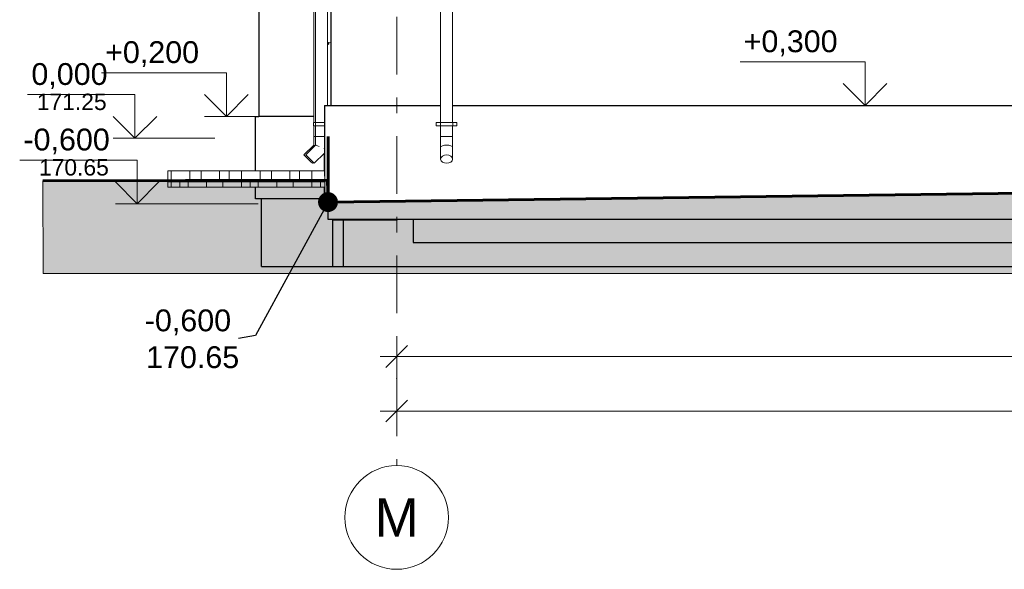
# Model space of a CAD drawing. Header units: millimetres. Extents: x -28034 to 133570, y -6180 to 17692.
# Tile 1 of 36: x -28034 to -19001, y -3950 to 1086. Entities that reach past the tile are written whole.
import ezdxf
from ezdxf.enums import TextEntityAlignment as Align

# ---------------------------------------------------------------- set-up
doc = ezdxf.new("R2010")
doc.units = ezdxf.units.MM
doc.header["$MEASUREMENT"] = 0
doc.set_wipeout_variables(frame=1)
doc.linetypes.add('Wipeout_Contour', pattern=[1000, 0, -1000])
doc.linetypes.add('Штрих-Штриховая', pattern=[1093.611073, 529.166651, -211.666656, 141.111112, -211.666656])
for name, color, linetype, lineweight in [('1 Молдинги_Ном._пера__41', 7, 'Continuous', 60), ('1_Цоколь_Ном._пера__21', 7, 'Continuous', 30), ('2D - Общий_Ном._пера__2', 8, 'Continuous', 15), ('2D - Общий_Ном._пера__74', 255, 'Continuous', 0), ('Конструктив - Стены Внутренние несущие_Ном._пера__21', 7, 'Continuous', 30), ('Конструктив - Стены Ненесущие_Ном._пера__21', 7, 'Continuous', 30), ('Конструктив - Стены Несущие_Ном._пера__21', 7, 'Continuous', 30), ('Новый_1 ВОДОСТОК_Ном._пера__141', 7, 'Continuous', 20), ('Новый_1_  перегородки НОВЫЕ_Ном._пера__21', 7, 'Continuous', 30), ('Новый_Конструктив - Перекрытия.Крыльцо_Ном._пера__1', 7, 'Continuous', 15), ('Новый_Конструктив - Стены Несущие_Ном._пера__21', 7, 'Continuous', 30), ('Окна Archicad_Ном._пера__1', 7, 'Continuous', 15), ('Размер - Общий_Ном._пера__1', 7, 'Continuous', 15), ('Размер - Отметка Уровня_Ном._пера__1', 7, 'Continuous', 15), ('Размер - Отметка Уровня_Ном._пера__120', 7, 'Continuous', 5), ('Элемент Модели - Оси_Ном._пера__1', 7, 'Continuous', 15), ('Элемент Модели - Оси_Ном._пера__2', 8, 'Continuous', 15)]:
    doc.layers.add(name, color=color, linetype=linetype, lineweight=lineweight)
for name, color, linetype in [('1_Цоколь', 7, 'Continuous'), ('Конструктив - Стены Внутренние несущие', 7, 'Continuous'), ('Конструктив - Стены Ненесущие', 7, 'Continuous'), ('Конструктив - Стены Несущие', 7, 'Continuous'), ('Новый_1 ВОДОСТОК', 7, 'Continuous'), ('Новый_1_  перегородки НОВЫЕ', 7, 'Continuous'), ('Новый_Конструктив - Перекрытия.Крыльцо', 7, 'Continuous'), ('Новый_Конструктив - Стены Несущие', 7, 'Continuous'), ('Окна Archicad', 7, 'Continuous'), ('Размер - Общий', 7, 'Continuous'), ('Размер - Отметка Уровня', 7, 'Continuous'), ('Элемент Модели - Оси', 7, 'Continuous')]:
    doc.layers.add(name, color=color, linetype=linetype)
doc.styles.add('СГЕНЕРИР_СТИЛЬ_1', font='arial.ttf')
doc.styles.add('СГЕНЕРИР_СТИЛЬ_2', font='arial.ttf')
doc.dimstyles.new('СГЕНЕРИР_СТИЛЬ__1', dxfattribs={"dimtxt": 200, "dimasz": 190, "dimexe": 0.18, "dimexo": 0.0625, "dimgap": 0, "dimtad": 1, "dimtih": 1, "dimtoh": 1, "dimdec": 0, "dimzin": 0, "dimdsep": 46, "dimtxsty": 'СГЕНЕРИР_СТИЛЬ_2', "dimblk": 'ARROWHEAD_6', "dimblk1": 'ARROWHEAD_6', "dimblk2": 'ARROWHEAD_6', "dimcen": 0.09, "dimclrd": 7, "dimclre": 7, "dimclrt": 7, "dimazin": 0, "dimtfac": 1, "dimtdec": 4, "dimtmove": 0, "dimatfit": 3, "dimfxl": 1, "dimtolj": 1, "dimtzin": 0, "dimarcsym": 0})
doc.dimstyles.new('СГЕНЕРИР_СТИЛЬ__3', dxfattribs={"dimtxt": 0.18, "dimasz": 364.8, "dimexe": 0.18, "dimexo": 0.0625, "dimgap": 0, "dimtad": 0, "dimtih": 1, "dimtoh": 1, "dimdec": 4, "dimzin": 0, "dimdsep": 46, "dimcen": 0.09, "dimadec": 0, "dimazin": 0, "dimtfac": 1, "dimtdec": 4, "dimtmove": 0, "dimatfit": 3, "dimldrblk": 'ARROWHEAD_11', "dimfxl": 1, "dimtolj": 1, "dimtzin": 0, "dimarcsym": 0})

# ---------------------------------------------------------------- blocks, each defined once
blk = doc.blocks.new('Элемент Разреза_2_2')
at = {"layer": 'Конструктив - Стены Несущие_Ном._пера__21', "color": 7, "linetype": 'Continuous', "lineweight": 30}
blk.add_line((-25175.7, 300), (-25175.7, 3720), dxfattribs=at)
blk = doc.blocks.new('Элемент Разреза_10_2')
at = {"layer": 'Окна Archicad_Ном._пера__1', "color": 7, "linetype": 'Continuous', "lineweight": 15}
for p, q in [((-25175.7, 880), (-25205.7, 878.1)), ((-25205.7, 878.1), (-25205.7, 858.1)), ((-25205.7, 858.1), (-25195.7, 868.1))]:
    blk.add_line(p, q, dxfattribs=at)
blk = doc.blocks.new('Элемент Разреза_30_2')
at = {"layer": 'Конструктив - Стены Несущие_Ном._пера__21', "color": 7, "linetype": 'Continuous', "lineweight": 30}
for p, q in [((-25065.7, -750), (-25065.7, -1175.9)), ((-24575.7, -750), (-25065.7, -750)), ((-24575.7, -740.3), (-24575.7, -750)), ((-25065.7, -1175.9), (-19910.8, -1175.9))]:
    blk.add_line(p, q, dxfattribs=at)
blk = doc.blocks.new('Элемент Разреза_42_2')
at = {"layer": 'Конструктив - Стены Внутренние несущие_Ном._пера__21', "color": 7, "linetype": 'Continuous', "lineweight": 30}
for p, q in [((-24425.7, -740.3), (-24425.7, -955)), ((-24425.7, -955), (5124.3, -955))]:
    blk.add_line(p, q, dxfattribs=at)
blk = doc.blocks.new('Элемент Разреза_43_2')
at = {"layer": 'Новый_1_  перегородки НОВЫЕ_Ном._пера__21', "color": 7, "linetype": 'Continuous', "lineweight": 30}
for q in [(-25815.7, -555.8), (-25795.7, -1175.9)]:
    blk.add_line((-25815.7, -1175.9), q, dxfattribs=at)
blk = doc.blocks.new('Элемент Разреза_44_2')
at = {"layer": 'Новый_1_  перегородки НОВЫЕ_Ном._пера__21', "color": 7, "linetype": 'Continuous', "lineweight": 30}
for p, q in [((-25092, -750), (-25092, -740.3)), ((-25795.7, -1175.9), (-25165.7, -1175.9))]:
    blk.add_line(p, q, dxfattribs=at)
blk = doc.blocks.new('Элемент Разреза_45_2')
at = {"layer": 'Новый_Конструктив - Стены Несущие_Ном._пера__21', "color": 7, "linetype": 'Continuous', "lineweight": 30}
for p, q in [((-25838.6, 2452.8), (-25838.6, 4220)), ((-25838.6, 2420.4), (-25838.6, 2422)), ((-25838.6, 2332.1), (-25838.6, 2337.6)), ((-25838.6, 200), (-25838.6, 2252.1))]:
    blk.add_line(p, q, dxfattribs=at)
blk = doc.blocks.new('Элемент Разреза_48_2')
at = {"layer": 'Новый_1 ВОДОСТОК_Ном._пера__141', "color": 7, "linetype": 'Continuous', "lineweight": 20}
for p, q in [((-23962.3, 4120), (-24272.3, 4120)), ((-24272.3, 4100), (-24272.3, 4120)), ((-23962.3, 4100), (-24272.3, 4100)), ((-24172.3, 3950), (-24229.4, 4100)), ((-24005.2, 4100), (-24062.3, 3950)), ((-23962.3, 4120), (-23962.3, 4100)), ((-24062.3, 3950), (-24172.3, 3950)), ((-24172.3, 3900), (-24172.3, 3950)), ((-24172.3, 3900), (-24172.3, 3524)), ((-24062.3, 3900), (-24172.3, 3900)), ((-24062.3, 3950), (-24062.3, 3900)), ((-24062.3, 3900), (-24062.3, 3524)), ((-24172.3, 3524), (-24172.3, 3395.3)), ((-24062.3, 3524), (-24062.3, 3395.3)), ((-24168.1, 3517.7), (-24156.2, 3512.4)), ((-24156.2, 3512.4), (-24138.3, 3508.9)), ((-24138.3, 3508.9), (-24117.3, 3507.7)), ((-24117.3, 3507.7), (-24096.2, 3508.9)), ((-24096.2, 3508.9), (-24078.4, 3512.4)), ((-24078.4, 3512.4), (-24066.5, 3517.7)), ((-24172.3, 3395.3), (-24172.3, 2985.1)), ((-24168.1, 3389), (-24156.2, 3383.7)), ((-24156.2, 3383.7), (-24138.3, 3380.2)), ((-24138.3, 3380.2), (-24117.3, 3378.9)), ((-24117.3, 3378.9), (-24096.2, 3380.2)), ((-24096.2, 3380.2), (-24078.4, 3383.7)), ((-24078.4, 3383.7), (-24066.5, 3389)), ((-24062.3, 3395.3), (-24062.3, 2985.1)), ((-24172.3, 2985.1), (-24172.3, 2145)), ((-24172.3, 2985.1), (-24168.1, 2985.1)), ((-24168.1, 2985.1), (-24156.2, 2985.1)), ((-24156.2, 2985.1), (-24138.3, 2985.1)), ((-24138.3, 2985.1), (-24117.3, 2985.1)), ((-24117.3, 2985.1), (-24096.2, 2985.1)), ((-24096.2, 2985.1), (-24078.4, 2985.1)), ((-24078.4, 2985.1), (-24066.5, 2985.1)), ((-24066.5, 2985.1), (-24062.3, 2985.1)), ((-24062.3, 2985.1), (-24062.3, 2145)), ((-24174.3, 2145), (-24212.3, 2145)), ((-24212.3, 2115), (-24212.3, 2145)), ((-24174.3, 2115), (-24212.3, 2115)), ((-24170, 2145), (-24174.3, 2145)), ((-24174.3, 2115), (-24174.3, 2145)), ((-24170, 2115), (-24174.3, 2115)), ((-24172.3, 2115), (-24172.3, 145)), ((-24157.6, 2145), (-24170, 2145)), ((-24157.6, 2115), (-24170, 2115)), ((-24139.1, 2145), (-24157.6, 2145)), ((-24139.1, 2115), (-24157.6, 2115)), ((-24117.3, 2145), (-24139.1, 2145)), ((-24117.3, 2115), (-24139.1, 2115)), ((-24095.5, 2145), (-24117.3, 2145)), ((-24095.5, 2115), (-24117.3, 2115)), ((-24077, 2145), (-24095.5, 2145)), ((-24077, 2115), (-24095.5, 2115)), ((-24064.6, 2145), (-24077, 2145)), ((-24064.6, 2115), (-24077, 2115)), ((-24060.3, 2145), (-24064.6, 2145)), ((-24060.3, 2115), (-24064.6, 2115)), ((-24062.3, 2115), (-24062.3, 145)), ((-24022.3, 2145), (-24060.3, 2145)), ((-24060.3, 2115), (-24060.3, 2145)), ((-24022.3, 2115), (-24060.3, 2115)), ((-24022.3, 2115), (-24022.3, 2145)), ((-24174.3, 145), (-24212.3, 145)), ((-24212.3, 115), (-24212.3, 145)), ((-24174.3, 115), (-24212.3, 115)), ((-24170, 145), (-24174.3, 145)), ((-24174.3, 115), (-24174.3, 145)), ((-24170, 115), (-24174.3, 115)), ((-24172.3, 115), (-24172.3, 15)), ((-24157.6, 145), (-24170, 145)), ((-24157.6, 115), (-24170, 115)), ((-24139.1, 145), (-24157.6, 145)), ((-24139.1, 115), (-24157.6, 115)), ((-24117.3, 145), (-24139.1, 145)), ((-24117.3, 115), (-24139.1, 115)), ((-24095.5, 145), (-24117.3, 145)), ((-24095.5, 115), (-24117.3, 115)), ((-24077, 145), (-24095.5, 145)), ((-24077, 115), (-24095.5, 115)), ((-24064.6, 145), (-24077, 145)), ((-24064.6, 115), (-24077, 115)), ((-24060.3, 145), (-24064.6, 145)), ((-24060.3, 115), (-24064.6, 115)), ((-24062.3, 115), (-24062.3, 15)), ((-24022.3, 145), (-24060.3, 145)), ((-24060.3, 115), (-24060.3, 145)), ((-24022.3, 115), (-24060.3, 115)), ((-24022.3, 115), (-24022.3, 145)), ((-24172.3, 15), (-24168.1, 15)), ((-24172.3, 15), (-24172.3, -85)), ((-24168.1, 15), (-24156.2, 15)), ((-24156.2, 15), (-24138.3, 15)), ((-24138.3, 15), (-24117.3, 15)), ((-24117.3, 15), (-24096.2, 15)), ((-24096.2, 15), (-24078.4, 15)), ((-24078.4, 15), (-24066.5, 15)), ((-24066.5, 15), (-24062.3, 15)), ((-24062.3, 15), (-24062.3, -85)), ((-24172.3, -85), (-24172.3, -191.1)), ((-24168.1, -76.3), (-24156.2, -68.9)), ((-24156.2, -68.9), (-24138.3, -64)), ((-24138.3, -64), (-24117.3, -62.3)), ((-24117.3, -62.3), (-24096.2, -64)), ((-24096.2, -64), (-24078.4, -68.9)), ((-24078.4, -68.9), (-24066.5, -76.3)), ((-24062.3, -85), (-24062.3, -191.1)), ((-24172.3, -191.1), (-24168.1, -176.2)), ((-24168.1, -176.2), (-24156.2, -163.6)), ((-24156.2, -163.6), (-24138.3, -155.2)), ((-24138.3, -155.2), (-24117.3, -152.2)), ((-24117.3, -152.2), (-24096.2, -155.2)), ((-24096.2, -155.2), (-24078.4, -163.6)), ((-24078.4, -163.6), (-24066.5, -176.2)), ((-24066.5, -176.2), (-24062.3, -191.1)), ((-24168.1, -206), (-24172.3, -191.1)), ((-24156.2, -218.6), (-24168.1, -206)), ((-24138.3, -227), (-24156.2, -218.6)), ((-24117.3, -230), (-24138.3, -227)), ((-24096.2, -227), (-24117.3, -230)), ((-24078.4, -218.6), (-24096.2, -227)), ((-24066.5, -206), (-24078.4, -218.6)), ((-24062.3, -191.1), (-24066.5, -206))]:
    blk.add_line(p, q, dxfattribs=at)
blk = doc.blocks.new('*X62')
at = {"layer": 'Новый_Конструктив - Перекрытия.Крыльцо_Ном._пера__1', "color": 7, "linetype": 'Continuous', "lineweight": 15}
for p, q in [((-26643.1, -350), (-26643.1, -300)), ((-26473.9, -350), (-26473.9, -300)), ((-26368.4, -350), (-26368.4, -300)), ((-26200.1, -350), (-26200.1, -300)), ((-26113.3, -350), (-26113.3, -300)), ((-25998.2, -350), (-25998.2, -300)), ((-25829, -350), (-25829, -300)), ((-25723.4, -350), (-25723.4, -300)), ((-25555.2, -350), (-25555.2, -300)), ((-25468.4, -350), (-25468.4, -300)), ((-25353.2, -350), (-25353.2, -300))]:
    blk.add_line(p, q, dxfattribs=at)
blk = doc.blocks.new('Элемент Разреза_62_2')
at = {"color": 254, "linetype": 'Wipeout_Contour', "lineweight": 0, "ltscale": 103835.525416}
blk.add_wipeout([(-26675.2, -350), (-25238.4, -350), (-25238.4, -300), (-26675.2, -300)], dxfattribs=at).dxf.layer = 'Новый_Конструктив - Перекрытия.Крыльцо'
at = {"layer": 'Новый_Конструктив - Перекрытия.Крыльцо_Ном._пера__1', "color": 7, "linetype": 'Continuous', "lineweight": 15}
for p, q in [((-26675.2, -300), (-25238.4, -300)), ((-26675.2, -350), (-26675.2, -300))]:
    blk.add_line(p, q, dxfattribs=at)
at = {"layer": 'Новый_Конструктив - Перекрытия.Крыльцо', "lineweight": 0}
blk.add_blockref('*X62', (0, 0), dxfattribs=at)
blk = doc.blocks.new('Элемент Разреза_65_2')
at = {"layer": '1_Цоколь_Ном._пера__21', "color": 7, "linetype": 'Continuous', "lineweight": 30}
for p, q in [((-25238.4, 300), (-25238.4, -653)), ((-25238.4, 300), (-24172.3, 300)), ((-24062.3, 300), (-12601.9, 300)), ((-25238.4, -653), (-25208.4, -653)), ((-25208.4, -653), (-25208.4, -740.3)), ((-25208.4, -740.3), (13124.3, -740.3))]:
    blk.add_line(p, q, dxfattribs=at)
blk = doc.blocks.new('Элемент Разреза_122_2')
at = {"layer": '1_Цоколь_Ном._пера__21', "color": 7, "linetype": 'Continuous', "lineweight": 30}
for p, q in [((-25336.8, 200), (-25839.6, 200)), ((-25240.2, -555.8), (-25839.6, -555.8))]:
    blk.add_line(p, q, dxfattribs=at)
blk = doc.blocks.new('Элемент Разреза_124_2')
at = {"layer": 'Новый_1 ВОДОСТОК_Ном._пера__141', "color": 7, "linetype": 'Continuous', "lineweight": 20}
for p, q in [((-25292.9, 4120), (-25502.9, 4120)), ((-25502.9, 4120), (-25502.9, 4100)), ((-25292.9, 4100), (-25502.9, 4100)), ((-25460.1, 4100), (-25402.9, 3950)), ((-25292.9, 4120), (-25292.9, 4100)), ((-25292.9, 4100), (-25292.9, 3950)), ((-25292.9, 3950), (-25402.9, 3950)), ((-25402.9, 3950), (-25402.9, 3900)), ((-25292.9, 3900), (-25402.9, 3900)), ((-25402.9, 3900), (-25402.9, 3507.7)), ((-25292.9, 3950), (-25292.9, 3900)), ((-25292.9, 3900), (-25292.9, 3540.3)), ((-25309.1, 3535.5), (-25326.9, 3530.2)), ((-25297.1, 3539), (-25309.1, 3535.5)), ((-25292.9, 3540.3), (-25297.1, 3539)), ((-25292.9, 3540.3), (-25209.3, 3411.6)), ((-25398.8, 3508.9), (-25402.9, 3507.7)), ((-25402.9, 3507.7), (-25319.3, 3378.9)), ((-25386.8, 3512.4), (-25398.8, 3508.9)), ((-25369, 3517.7), (-25386.8, 3512.4)), ((-25315.1, 3380.2), (-25319.3, 3378.9)), ((-25319.3, 3378.9), (-25319.3, 2985.1)), ((-25303.2, 3383.7), (-25315.1, 3380.2)), ((-25285.3, 3389), (-25303.2, 3383.7)), ((-25225.4, 3406.8), (-25243.2, 3401.5)), ((-25213.5, 3410.3), (-25225.4, 3406.8)), ((-25209.3, 3411.6), (-25213.5, 3410.3)), ((-25209.3, 3411.6), (-25209.3, 2985.1)), ((-25319.3, 2985.1), (-25319.3, 2145)), ((-25315.1, 2985.1), (-25319.3, 2985.1)), ((-25303.2, 2985.1), (-25315.1, 2985.1)), ((-25285.3, 2985.1), (-25303.2, 2985.1)), ((-25264.3, 2985.1), (-25285.3, 2985.1)), ((-25243.2, 2985.1), (-25264.3, 2985.1)), ((-25225.4, 2985.1), (-25243.2, 2985.1)), ((-25213.5, 2985.1), (-25225.4, 2985.1)), ((-25209.3, 2985.1), (-25213.5, 2985.1)), ((-25209.3, 2985.1), (-25209.3, 300)), ((-25321.4, 2145), (-25317, 2145)), ((-25321.4, 2115), (-25321.4, 2145)), ((-25321.4, 2115), (-25317, 2115)), ((-25319.3, 2115), (-25319.3, 145)), ((-25317, 2145), (-25304.7, 2145)), ((-25317, 2115), (-25304.7, 2115)), ((-25304.7, 2145), (-25286.2, 2145)), ((-25304.7, 2115), (-25286.2, 2115)), ((-25286.2, 2145), (-25264.4, 2145)), ((-25286.2, 2115), (-25264.4, 2115)), ((-25264.4, 2145), (-25211.4, 2145)), ((-25264.4, 2115), (-25211.4, 2115)), ((-25211.4, 2145), (-25209.4, 2145)), ((-25211.4, 2115), (-25211.4, 2145)), ((-25211.4, 2115), (-25209.4, 2115)), ((-25209.4, 2115), (-25209.4, 2145)), ((-25321.4, 145), (-25317, 145)), ((-25321.4, 115), (-25321.4, 145)), ((-25321.4, 115), (-25317, 115)), ((-25319.3, 115), (-25319.3, 15)), ((-25317, 145), (-25304.7, 145)), ((-25317, 115), (-25304.7, 115)), ((-25304.7, 145), (-25286.2, 145)), ((-25304.7, 115), (-25286.2, 115)), ((-25286.2, 145), (-25264.4, 145)), ((-25286.2, 115), (-25264.4, 115)), ((-25264.4, 145), (-25238.4, 145)), ((-25264.4, 115), (-25238.4, 115)), ((-25319.3, 15), (-25319.3, -62.3)), ((-25315.1, 15), (-25319.3, 15)), ((-25303.2, 15), (-25315.1, 15)), ((-25285.3, 15), (-25303.2, 15)), ((-25264.3, 15), (-25285.3, 15)), ((-25243.2, 15), (-25264.3, 15)), ((-25238.4, 15), (-25243.2, 15)), ((-25319.3, -62.3), (-25409.2, -152.2)), ((-25315.1, -64), (-25319.3, -62.3)), ((-25303.2, -68.9), (-25315.1, -64)), ((-25285.3, -76.3), (-25303.2, -68.9)), ((-25406.3, -155.2), (-25409.2, -152.2)), ((-25397.8, -163.6), (-25406.3, -155.2)), ((-25385.2, -176.2), (-25397.8, -163.6)), ((-25370.3, -191.1), (-25385.2, -176.2)), ((-25238.4, -137), (-25331.4, -230)), ((-25238.4, -95.7), (-25243.2, -93.8)), ((-25355.5, -206), (-25370.3, -191.1)), ((-25342.8, -218.6), (-25355.5, -206)), ((-25334.4, -227), (-25342.8, -218.6)), ((-25331.4, -230), (-25334.4, -227))]:
    blk.add_line(p, q, dxfattribs=at)
blk = doc.blocks.new('Элемент Разреза_125_2')
at = {"layer": 'Новый_1 ВОДОСТОК_Ном._пера__141', "color": 7, "linetype": 'Continuous', "lineweight": 20}
for p, q in [((-25502.9, 4120), (-25520.4, 4120)), ((-25520.4, 4100), (-25520.4, 4120)), ((-25502.9, 4100), (-25520.4, 4100)), ((-25420.4, 3950), (-25477.6, 4100)), ((-25402.9, 3950), (-25420.4, 3950)), ((-25420.4, 3900), (-25420.4, 3950)), ((-25402.9, 3900), (-25420.4, 3900)), ((-25420.4, 3900), (-25420.4, 3507.7)), ((-25420.4, 3507.7), (-25416.3, 3508.9)), ((-25420.4, 3507.7), (-25336.8, 3378.9)), ((-25416.3, 3508.9), (-25404.3, 3512.4)), ((-25404.3, 3512.4), (-25402.9, 3512.9)), ((-25336.8, 3378.9), (-25332.6, 3380.2)), ((-25336.8, 3378.9), (-25336.8, 2985.1)), ((-25332.6, 3380.2), (-25322.1, 3383.3)), ((-25336.8, 2985.1), (-25336.8, 2145)), ((-25336.8, 2985.1), (-25332.6, 2985.1)), ((-25332.6, 2985.1), (-25320.7, 2985.1)), ((-25320.7, 2985.1), (-25319.3, 2985.1)), ((-25334.5, 2145), (-25338.9, 2145)), ((-25338.9, 2115), (-25338.9, 2145)), ((-25334.5, 2115), (-25338.9, 2115)), ((-25336.8, 2115), (-25336.8, 145)), ((-25322.2, 2145), (-25334.5, 2145)), ((-25322.2, 2115), (-25334.5, 2115)), ((-25321.4, 2145), (-25322.2, 2145)), ((-25321.4, 2115), (-25322.2, 2115)), ((-25334.5, 145), (-25338.9, 145)), ((-25338.9, 115), (-25338.9, 145)), ((-25334.5, 115), (-25338.9, 115)), ((-25336.8, 115), (-25336.8, 15)), ((-25322.2, 145), (-25334.5, 145)), ((-25322.2, 115), (-25334.5, 115)), ((-25321.4, 145), (-25322.2, 145)), ((-25321.4, 115), (-25322.2, 115)), ((-25336.8, 15), (-25336.8, -62.3)), ((-25336.8, 15), (-25332.6, 15)), ((-25332.6, 15), (-25320.7, 15)), ((-25320.7, 15), (-25319.3, 15)), ((-25336.8, -62.3), (-25426.7, -152.2)), ((-25336.8, -62.3), (-25332.6, -64)), ((-25332.6, -64), (-25324.4, -67.4)), ((-25426.7, -152.2), (-25423.8, -155.2)), ((-25423.8, -155.2), (-25415.3, -163.6)), ((-25415.3, -163.6), (-25402.7, -176.2)), ((-25402.7, -176.2), (-25387.8, -191.1)), ((-25387.8, -191.1), (-25373, -206)), ((-25373, -206), (-25360.3, -218.6)), ((-25360.3, -218.6), (-25351.9, -227)), ((-25351.9, -227), (-25348.9, -230)), ((-25340.2, -221.3), (-25348.9, -230))]:
    blk.add_line(p, q, dxfattribs=at)
blk = doc.blocks.new('Элемент Разреза_132_2')
at = {"layer": 'Конструктив - Стены Ненесущие_Ном._пера__21', "color": 7, "linetype": 'Continuous', "lineweight": 30}
for p, q in [((-25065.7, -750), (-25165.7, -750)), ((-25165.7, -750), (-25165.7, -1175.9)), ((-25165.7, -1175.9), (-25065.7, -1175.9))]:
    blk.add_line(p, q, dxfattribs=at)
blk = doc.blocks.new('Элемент Разреза_134_2')
at = {"layer": 'Конструктив - Стены Несущие_Ном._пера__21', "color": 7, "linetype": 'Continuous', "lineweight": 30}
blk.add_line((-19910.8, -1175.9), (-17345.8, -1175.9), dxfattribs=at)
blk = doc.blocks.new('Элемент Разреза_139_2')
at = {"layer": '1_Цоколь_Ном._пера__21', "color": 7, "linetype": 'Continuous', "lineweight": 30}
for p, q in [((-25869.6, -300), (-25869.6, 200)), ((-25869.6, 200), (-25839.6, 200)), ((-25869.6, -555.8), (-25869.6, -450)), ((-25839.6, -555.8), (-25869.6, -555.8))]:
    blk.add_line(p, q, dxfattribs=at)
blk = doc.blocks.new('*X162')
at = {"layer": 'Новый_Конструктив - Перекрытия.Крыльцо_Ном._пера__1', "color": 7, "linetype": 'Continuous', "lineweight": 15}
for p, q in [((-26643.1, -400), (-26643.1, -350)), ((-26473.9, -400), (-26473.9, -350)), ((-26368.4, -400), (-26368.4, -350)), ((-26200.1, -400), (-26200.1, -350)), ((-26113.3, -400), (-26113.3, -350)), ((-25998.2, -400), (-25998.2, -350)), ((-25829, -400), (-25829, -350)), ((-25723.4, -400), (-25723.4, -350)), ((-25555.2, -400), (-25555.2, -350)), ((-25468.4, -400), (-25468.4, -350)), ((-25353.2, -400), (-25353.2, -350)), ((-26442.3, -400), (-26675.2, -400)), ((-26644.9, -450), (-26644.9, -400)), ((-26564.3, -450), (-26564.3, -400)), ((-26489.9, -450), (-26489.9, -400)), ((-25797.4, -400), (-26442.3, -400)), ((-26321.4, -450), (-26321.4, -400)), ((-26170, -450), (-26170, -400)), ((-25999.9, -450), (-25999.9, -400)), ((-25919.3, -450), (-25919.3, -400)), ((-25844.9, -450), (-25844.9, -400)), ((-25238.4, -400), (-25797.4, -400)), ((-25676.5, -450), (-25676.5, -400)), ((-25525, -450), (-25525, -400)), ((-25355, -450), (-25355, -400)), ((-25274.4, -450), (-25274.4, -400))]:
    blk.add_line(p, q, dxfattribs=at)
blk = doc.blocks.new('Элемент Разреза_151_2')
at = {"color": 254, "linetype": 'Wipeout_Contour', "lineweight": 0, "ltscale": 103839.86219}
blk.add_wipeout([(-26675.2, -450), (-25238.4, -450), (-25238.4, -350), (-26675.2, -350)], dxfattribs=at).dxf.layer = 'Новый_Конструктив - Перекрытия.Крыльцо'
at = {"layer": 'Новый_Конструктив - Перекрытия.Крыльцо_Ном._пера__1', "color": 7, "linetype": 'Continuous', "lineweight": 15}
for q in [(-26675.2, -350), (-25238.4, -450)]:
    blk.add_line((-26675.2, -450), q, dxfattribs=at)
at = {"layer": 'Новый_Конструктив - Перекрытия.Крыльцо', "lineweight": 0}
blk.add_blockref('*X162', (0, 0), dxfattribs=at)
blk = doc.blocks.new('Элемент Разреза_152_2')
at = {"layer": '1_Цоколь_Ном._пера__21', "color": 7, "linetype": 'Continuous', "lineweight": 30}
for p, q in [((-25240.2, -138.8), (-25240.2, -300)), ((-25240.2, -450), (-25240.2, -555.8)), ((-25240.2, -555.8), (-25238.4, -555.8))]:
    blk.add_line(p, q, dxfattribs=at)
blk = doc.blocks.new('Элемент Разреза_154_2')
at = {"layer": 'Конструктив - Стены Ненесущие_Ном._пера__21', "color": 7, "linetype": 'Continuous', "lineweight": 30}
blk.add_line((-25065.7, -750), (-25065.7, -740.3), dxfattribs=at)
blk = doc.blocks.new('Стандартный Маркер Сетки[1]_2', base_point=(-24575.7, 4100))
at = {"layer": 'Элемент Модели - Оси_Ном._пера__1', "color": 7, "linetype": 'Continuous', "lineweight": 15}
blk.add_circle((-24575.7, -3475), 475, dxfattribs=at)
at = {"layer": 'Элемент Модели - Оси_Ном._пера__2', "color": 8, "linetype": 'Штрих-Штриховая', "lineweight": 15}
for p, q in [((-24575.7, 3300), (-24575.7, 4100)), ((-24575.7, 3300), (-24575.7, -2200)), ((-24575.7, -2200), (-24575.7, -3000))]:
    blk.add_line(p, q, dxfattribs=at)
blk.add_point((-24575.7, -2200), dxfattribs=at)
blk.add_point((-24575.7, -2200), dxfattribs=at)
at = {"layer": 'Элемент Модели - Оси_Ном._пера__1', "color": 7, "lineweight": 15, "style": 'СГЕНЕРИР_СТИЛЬ_1'}
blk.add_attdef('AC_MarkerText_1', text='', height=350, rotation=360, dxfattribs=at).set_placement((-24575.7, -3300), align=Align.TOP_CENTER)
blk = doc.blocks.new('*D208')
at = {"layer": 'Размер - Общий_Ном._пера__1', "color": 7, "linetype": 'Continuous', "lineweight": 15, "transparency": 16777216}
for p, q in [((-24575.7, -2187.5), (-24575.7, -1812.5)), ((-24475.7, -1900), (-24675.7, -2100)), ((13624.3, -1900), (13424.3, -2100)), ((-24725.7, -2000), (-24575.7, -2000)), ((-24575.7, -2000), (13524.3, -2000))]:
    blk.add_line(p, q, dxfattribs=at)
at = {"layer": 'Размер - Общий_Ном._пера__1', "color": 7, "lineweight": 15, "transparency": 16777216, "insert": (-5945.2, -1960), "char_height": 200, "attachment_point": 7, "style": 'СГЕНЕРИР_СТИЛЬ_2'}
blk.add_mtext('\\A1;38\\~100', dxfattribs=at)
blk = doc.blocks.new('ARROWHEAD_6')
at = {"color": 0, "linetype": 'Continuous', "lineweight": 0}
for p, q in [((-0.5, -0.5), (0.5, 0.5)), ((0, 0), (-1, 0))]:
    blk.add_line(p, q, dxfattribs=at)
blk = doc.blocks.new('*D210')
at = {"layer": 'Размер - Общий_Ном._пера__1', "color": 7, "linetype": 'Continuous', "lineweight": 15, "transparency": 16777216}
for p, q in [((13524.3, -2187.5), (13524.3, -1812.5)), ((36424.3, -2187.5), (36424.3, -1812.5)), ((13624.3, -1900), (13424.3, -2100)), ((36324.3, -2100), (36524.3, -1900)), ((-24575.7, -2000), (13524.3, -2000)), ((13524.3, -2000), (36424.3, -2000)), ((36424.3, -2000), (36574.3, -2000))]:
    blk.add_line(p, q, dxfattribs=at)
at = {"layer": 'Размер - Общий_Ном._пера__1', "color": 7, "lineweight": 15, "transparency": 16777216, "insert": (24554.8, -1960), "char_height": 200, "attachment_point": 7, "style": 'СГЕНЕРИР_СТИЛЬ_2'}
blk.add_mtext('\\A1;22\\~900', dxfattribs=at)
blk = doc.blocks.new('*D211')
at = {"layer": 'Размер - Общий_Ном._пера__1', "color": 7, "linetype": 'Continuous', "lineweight": 15, "transparency": 16777216}
for p, q in [((-24575.7, -2687.5), (-24575.7, -2312.5)), ((36424.3, -2687.5), (36424.3, -2312.5)), ((-24475.7, -2400), (-24675.7, -2600)), ((36324.3, -2600), (36524.3, -2400)), ((-24725.7, -2500), (-24575.7, -2500)), ((-24575.7, -2500), (36424.3, -2500)), ((36424.3, -2500), (36574.3, -2500))]:
    blk.add_line(p, q, dxfattribs=at)
at = {"layer": 'Размер - Общий_Ном._пера__1', "color": 7, "lineweight": 15, "transparency": 16777216, "insert": (5504.8, -2460), "char_height": 200, "attachment_point": 7, "style": 'СГЕНЕРИР_СТИЛЬ_2'}
blk.add_mtext('\\A1;61\\~000', dxfattribs=at)
blk = doc.blocks.new('ARROWHEAD_11')
at = {"color": 0, "linetype": 'Continuous', "lineweight": 0}
blk.add_line((0, 0), (-1, 0), dxfattribs=at)
at = {"color": 0, "linetype": 'Continuous', "lineweight": 0, "const_width": 0.25, "flags": 128}
blk.add_lwpolyline([(-0.125, 0, 1), (0.125, 0, 1)], format="xyb", close=True, dxfattribs=at)
blk = doc.blocks.new('Отметка высоты (ГОСТ)[17]_2', base_point=(-26976.4, 0))
at = {"layer": 'Размер - Отметка Уровня_Ном._пера__120', "color": 7, "linetype": 'Continuous', "lineweight": 5}
for p, q in [((-26976.4, 400), (-27962.8, 400)), ((-26976.4, 0), (-26976.4, 400)), ((-26976.4, 0), (-27176.4, 200)), ((-26976.4, 0), (-26776.4, 200)), ((-26243.5, 0), (-27176.4, 0))]:
    blk.add_line(p, q, dxfattribs=at)
at = {"layer": 'Размер - Отметка Уровня_Ном._пера__120', "color": 7, "lineweight": 5, "insert": (-27176.4, 429.7), "char_height": 200, "attachment_point": 9, "style": 'СГЕНЕРИР_СТИЛЬ_1'}
blk.add_mtext('\\A1;0,000{\\H0.66x;\\S^  ;}', dxfattribs=at)
at = {"layer": 'Размер - Отметка Уровня_Ном._пера__120', "color": 7, "lineweight": 5, "style": 'СГЕНЕРИР_СТИЛЬ_1'}
blk.add_attdef('addText', text='', height=150, dxfattribs=at).set_placement((-27236.4, 213.2), align=Align.BOTTOM_RIGHT)
blk = doc.blocks.new('Отметка высоты (ГОСТ)[18]_2', base_point=(-26956.4, -600))
at = {"layer": 'Размер - Отметка Уровня_Ном._пера__120', "color": 7, "linetype": 'Continuous', "lineweight": 5}
for p, q in [((-26956.4, -200), (-28034.1, -200)), ((-26956.4, -600), (-26956.4, -200)), ((-26956.4, -600), (-27156.4, -400)), ((-26956.4, -600), (-26756.4, -400)), ((-25846.8, -600), (-27156.4, -600))]:
    blk.add_line(p, q, dxfattribs=at)
at = {"layer": 'Размер - Отметка Уровня_Ном._пера__120', "color": 7, "lineweight": 5, "insert": (-27156.4, -170.3), "char_height": 200, "attachment_point": 9, "style": 'СГЕНЕРИР_СТИЛЬ_1'}
blk.add_mtext('\\A1;-0,600{\\H0.66x;\\S^  ;}', dxfattribs=at)
at = {"layer": 'Размер - Отметка Уровня_Ном._пера__120', "color": 7, "lineweight": 5, "style": 'СГЕНЕРИР_СТИЛЬ_1'}
blk.add_attdef('addText', text='', height=150, dxfattribs=at).set_placement((-27216.4, -386.8), align=Align.BOTTOM_RIGHT)
blk = doc.blocks.new('Отметка высоты (ГОСТ)[19]_2', base_point=(-20279.2, 300))
at = {"layer": 'Размер - Отметка Уровня_Ном._пера__120', "color": 7, "linetype": 'Continuous', "lineweight": 5}
for p, q in [((-20279.2, 700), (-21425.8, 700)), ((-20279.2, 300), (-20279.2, 700)), ((-20279.2, 300), (-20479.2, 500)), ((-20279.2, 300), (-20079.2, 500)), ((-19169.6, 300), (-20479.2, 300))]:
    blk.add_line(p, q, dxfattribs=at)
at = {"layer": 'Размер - Отметка Уровня_Ном._пера__120', "color": 7, "lineweight": 5, "insert": (-20479.2, 729.7), "char_height": 200, "attachment_point": 9, "style": 'СГЕНЕРИР_СТИЛЬ_1'}
blk.add_mtext('\\A1;+0,300{\\H0.66x;\\S^  ;}', dxfattribs=at)
at = {"layer": 'Размер - Отметка Уровня_Ном._пера__120', "color": 7, "lineweight": 5, "style": 'СГЕНЕРИР_СТИЛЬ_1'}
blk.add_attdef('addText', text='', height=150, dxfattribs=at).set_placement((-20539.2, 464.3), align=Align.BOTTOM_RIGHT)
blk = doc.blocks.new('Отметка высоты (ГОСТ)[20]_2', base_point=(-26137.2, 200.5))
at = {"layer": 'Размер - Отметка Уровня_Ном._пера__120', "color": 7, "linetype": 'Continuous', "lineweight": 5}
for p, q in [((-26137.2, 600.5), (-27283.8, 600.5)), ((-26137.2, 200.5), (-26137.2, 600.5)), ((-26137.2, 200.5), (-26337.2, 400.5)), ((-26137.2, 200.5), (-25937.2, 400.5)), ((-25336.8, 200.5), (-26337.2, 200.5))]:
    blk.add_line(p, q, dxfattribs=at)
at = {"layer": 'Размер - Отметка Уровня_Ном._пера__120', "color": 7, "lineweight": 5, "insert": (-26337.2, 630.2), "char_height": 200, "attachment_point": 9, "style": 'СГЕНЕРИР_СТИЛЬ_1'}
blk.add_mtext('\\A1;+0,200{\\H0.66x;\\S^  ;}', dxfattribs=at)
at = {"layer": 'Размер - Отметка Уровня_Ном._пера__120', "color": 7, "lineweight": 5, "style": 'СГЕНЕРИР_СТИЛЬ_1'}
blk.add_attdef('addText', text='', height=150, dxfattribs=at).set_placement((-26397.2, 364.8), align=Align.BOTTOM_RIGHT)

msp = doc.modelspace()

# ---------------------------------------------------------------- block references
at = {"layer": 'Конструктив - Стены Внутренние несущие', "lineweight": 0}
msp.add_blockref('Элемент Разреза_42_2', (0, 0), dxfattribs=at)
at = {"layer": 'Конструктив - Стены Ненесущие', "lineweight": 0}
for name in ['Элемент Разреза_132_2', 'Элемент Разреза_154_2']:
    msp.add_blockref(name, (0, 0), dxfattribs=at)
at = {"layer": 'Конструктив - Стены Несущие', "lineweight": 0}
for name in ['Элемент Разреза_2_2', 'Элемент Разреза_30_2', 'Элемент Разреза_134_2']:
    msp.add_blockref(name, (0, 0), dxfattribs=at)
at = {"layer": 'Новый_1 ВОДОСТОК', "lineweight": 0}
for name in ['Элемент Разреза_125_2', 'Элемент Разреза_124_2', 'Элемент Разреза_48_2']:
    msp.add_blockref(name, (0, 0), dxfattribs=at)
at = {"layer": 'Новый_1_  перегородки НОВЫЕ', "lineweight": 0}
for name in ['Элемент Разреза_43_2', 'Элемент Разреза_44_2']:
    msp.add_blockref(name, (0, 0), dxfattribs=at)
at = {"layer": 'Новый_Конструктив - Перекрытия.Крыльцо', "lineweight": 0}
msp.add_blockref('Элемент Разреза_62_2', (0, 0), dxfattribs=at)
at = {"layer": 'Новый_Конструктив - Стены Несущие', "lineweight": 0}
msp.add_blockref('Элемент Разреза_45_2', (0, 0), dxfattribs=at)
at = {"layer": 'Окна Archicad', "lineweight": 0}
msp.add_blockref('Элемент Разреза_10_2', (0, 0), dxfattribs=at)
at = {"layer": 'Размер - Отметка Уровня', "color": 104, "linetype": 'Continuous', "lineweight": 15, "true_color": 0x029e21}
for name, p in [('Отметка высоты (ГОСТ)[19]_2', (-20279.2, 300)), ('Отметка высоты (ГОСТ)[20]_2', (-26137.2, 200.5))]:
    msp.add_blockref(name, p, dxfattribs=at)
msp.add_blockref('Отметка высоты (ГОСТ)[17]_2', (-26976.4, 0), dxfattribs=at).add_auto_attribs({'addText': '171.25'})
at = {"layer": 'Элемент Модели - Оси', "color": 8, "linetype": 'Continuous', "lineweight": 15}
msp.add_blockref('Стандартный Маркер Сетки[1]_2', (-24575.7, 4100), dxfattribs=at).add_auto_attribs({'AC_MarkerText_1': 'М'})

# ---------------------------------------------------------------- texts
at = {"layer": 'Размер - Отметка Уровня_Ном._пера__1', "color": 7, "linetype": 'Continuous', "lineweight": 15, "insert": (-26020.3, -2109.1), "char_height": 200, "attachment_point": 9, "style": 'СГЕНЕРИР_СТИЛЬ_1'}
msp.add_mtext('\\A1;170.65', dxfattribs=at)

# ---------------------------------------------------------------- dimensions: what is measured, and where the dimension line sits
at = {"layer": 'Размер - Общий', "color": 7, "linetype": 'Continuous', "lineweight": 15}
for base, p1, p2, picture, middle in [((13524.3, -2000), (-24575.7, -2000), (13524.3, -2000), '*D208', (-5526, -1860)), ((36424.3, -2000), (13524.3, -2000), (36424.3, -2000), '*D210', (24974, -1860)), ((36424.3, -2500), (-24575.7, -2500), (36424.3, -2500), '*D211', (5924, -2360))]:
    dim = msp.add_linear_dim(base=base, p1=p1, p2=p2, dimstyle='СГЕНЕРИР_СТИЛЬ__1', dxfattribs=at)
    dim.commit()
    dim.dimension.update_dxf_attribs({"geometry": picture, "text_midpoint": middle, "dimtype": 160})

# ---------------------------------------------------------------- wipeouts: each hides what was drawn before it
at = {"color": 7, "linetype": 'Wipeout_Contour', "lineweight": 15, "ltscale": 106177.455656}
msp.add_wipeout([(-26955.9, -1521.9), (-26025.6, -1521.9), (-26025.6, -1836.2), (-26955.9, -1836.2)], dxfattribs=at).dxf.layer = 'Размер - Отметка Уровня_Ном._пера__1'

# ---------------------------------------------------------------- next in the draw order: block references
at = {"layer": '1_Цоколь', "lineweight": 0}
for name in ['Элемент Разреза_65_2', 'Элемент Разреза_139_2', 'Элемент Разреза_122_2']:
    msp.add_blockref(name, (0, 0), dxfattribs=at)

# ---------------------------------------------------------------- next in the draw order: texts
at = {"layer": 'Размер - Отметка Уровня_Ном._пера__1', "color": 7, "linetype": 'Continuous', "lineweight": 15, "insert": (-26490.7, -1806.5), "char_height": 200, "attachment_point": 8, "style": 'СГЕНЕРИР_СТИЛЬ_1'}
msp.add_mtext('\\A1;-0,600', dxfattribs=at)

# ---------------------------------------------------------------- next in the draw order: block references
at = {"layer": 'Новый_Конструктив - Перекрытия.Крыльцо', "lineweight": 0}
msp.add_blockref('Элемент Разреза_151_2', (0, 0), dxfattribs=at)

# ---------------------------------------------------------------- next in the draw order: hatches: boundary and pattern name
at = {"layer": '2D - Общий_Ном._пера__2', "linetype": 'Continuous', "lineweight": 15}
h = msp.add_hatch(dxfattribs=at)
h.set_pattern_fill('ГРУНТ_02_0002', color=8, style=0, pattern_type=2)
h.set_pattern_definition([(45, (0, 0), (-275.7716, 275.7716), []), (45, (-91.9, 91.9), (-551.543, 551.543), []), (45, (-183.85, 183.85), (-551.543, 551.543), []), (135, (-275.77, 275.77), (91.92388, 91.92388), [390, -390])])
h.paths.add_polyline_path([(-25209.7, -384.7), (-25209.3, -585), (13094.3, -90), (13094.3, -510), (39302.7, -554.1), (39302.7, -1240.2), (-27820.1, -1240.2), (-27820.4, -389.8)])

# ---------------------------------------------------------------- next in the draw order: linework, layer by layer
at = {"layer": '1 Молдинги_Ном._пера__41', "color": 7, "linetype": 'Continuous', "lineweight": 60}
msp.add_line((-25205.7, 15), (-25205.7, -585), dxfattribs=at)
msp.add_lwpolyline([(-27820.4, -389.8), (-25209.7, -384.7), (-25205.7, -585), (13094.3, -90), (13094.3, -510), (39302.7, -554.1)], dxfattribs=at)
at = {"layer": '2D - Общий_Ном._пера__74', "color": 255, "linetype": 'Continuous', "lineweight": 0, "flags": 128}
msp.add_lwpolyline([(-25209.7, -384.7), (-25209.3, -585), (13094.3, -90), (13094.3, -510), (39302.7, -554.1), (39302.7, -1240.2), (-27820.1, -1240.2), (-27820.4, -389.8)], close=True, dxfattribs=at)

# ---------------------------------------------------------------- next in the draw order: block references
at = {"layer": '1_Цоколь', "lineweight": 0}
msp.add_blockref('Элемент Разреза_152_2', (0, 0), dxfattribs=at)
at = {"layer": 'Размер - Отметка Уровня', "color": 104, "linetype": 'Continuous', "lineweight": 15, "true_color": 0x029e21}
msp.add_blockref('Отметка высоты (ГОСТ)[18]_2', (-26956.4, -600), dxfattribs=at).add_auto_attribs({'addText': '170.65'})

# ---------------------------------------------------------------- next in the draw order: leaders
at = {"layer": 'Размер - Отметка Уровня_Ном._пера__1', "color": 7, "linetype": 'Continuous', "lineweight": 15, "annotation_type": 0, "has_hookline": 1, "hookline_direction": 1, "text_width": 770}
msp.add_leader([(-25205.7, -585), (-25869.9, -1806.5), (-26025.6, -1836.2)], dimstyle='СГЕНЕРИР_СТИЛЬ__3', dxfattribs=at)

doc.saveas('drawing.dxf')
